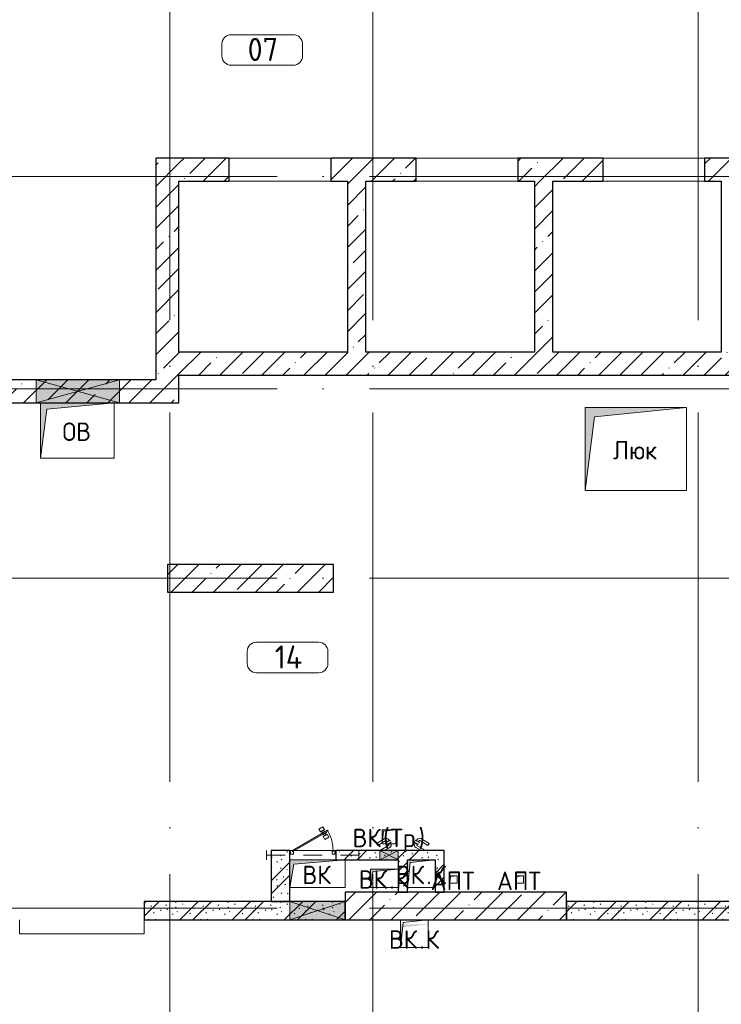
# Model space of a CAD drawing. Header units: millimetres. Extents: x -30540 to 175469, y -11730 to 122288.
# Tile 92 of 119: x 97380 to 104980, y 70835 to 81500. Entities that reach past the tile are written whole.
import ezdxf

# ---------------------------------------------------------------- set-up
doc = ezdxf.new("R2010")
doc.units = ezdxf.units.MM
doc.linetypes.add('3_ Штрих_ 1 х 1 мм', pattern=[400, 200, -200])
doc.linetypes.add('ADSK_Линия сетки', pattern=[5000, 4000, -500, 0, -500])
for name, color, linetype, lineweight in [('A-____-NOTE-TEXT', 7, 'Continuous', 18), ('A-AREA-____-IDEN', 7, 'Continuous', 9), ('A-DOOR-____-MCUT', 7, 'Continuous', 9), ('A-DOOR-____-OTLN', 7, 'Continuous', 18), ('A-DOOR-FRAM-MCUT', 7, 'Continuous', 9), ('A-DOOR-OPNG-OTLN', 7, 'Continuous', 18), ('A-FLOR-____-OTLN', 7, 'Continuous', 18), ('A-GENM-____-OTLN', 7, 'Continuous', 18), ('A-GLAZ-____-MCUT', 7, 'Continuous', 9), ('A-GLAZ-____-OTLN', 7, 'Continuous', 18), ('A-WALL-____-MCUT', 7, 'Continuous', 40), ('A-WALL-____-PATT', 7, 'Continuous', 40), ('I-WALL-____-MCUT', 7, 'Continuous', 40), ('I-WALL-____-OTLN', 7, 'Continuous', 18), ('M-EQPM-____-OTLN', 7, 'Continuous', 18), ('S-BEAM-____-OTLN', 7, 'Continuous', 18), ('S-COLS-____-MCUT', 7, 'Continuous', 40), ('S-COLS-____-OTLN', 7, 'Continuous', 18), ('S-GRID-____-OTLN', 7, 'Continuous', 9)]:
    doc.layers.add(name, color=color, linetype=linetype, lineweight=lineweight)
doc.styles.add('GOST Common', font='GOST_Common.ttf', dxfattribs={"height": 200})
doc.styles.add('GOST Common_3', font='GOST_Common.ttf', dxfattribs={"height": 250})
pattern_1 = [(45, (0, 0), (-228.0985, 228.0985), []), (45, (228.1, 0), (-228.0985, 228.0985), [403.225, -80.645, 6.706, -73.939])]
pattern_2 = [(135, (300.56, 377.28), (-565.6854, 6e-14), [10, -790]), (135, (349.8, 474.73), (-565.6854, 6e-14), [10, -790]), (135, (423.93, 473.06), (-565.6854, 6e-14), [10, -790]), (135, (229.92, 447.9), (-565.6854, 6e-14), [10, -790]), (135, (155.08, 447.9), (-565.6854, 6e-14), [10, -790]), (135, (114.9, 369.03), (-565.6854, 6e-14), [10, -790]), (135, (132.43, 285.8), (-565.6854, 6e-14), [10, -790]), (135, (214.66, 322), (-565.6854, 6e-14), [10, -790]), (135, (198.16, 261.88), (-565.6854, 6e-14), [10, -790]), (135, (45.2, 272.9), (-565.6854, 6e-14), [10, -790]), (135, (42.32, 336.16), (-565.6854, 6e-14), [10, -790]), (135, (92.26, 192.24), (-565.6854, 6e-14), [10, -790]), (135, (7.07, 149.2), (-565.6854, 6e-14), [10, -790]), (135, (80.6, 95.1), (-565.6854, 6e-14), [10, -790]), (135, (79.53, 36.94), (-565.6854, 6e-14), [10, -790]), (135, (153.87, 74.56), (-565.6854, 6e-14), [10, -790]), (135, (228.35, 124.8), (-565.6854, 6e-14), [10, -790]), (135, (279.75, 180.4), (-565.6854, 6e-14), [10, -790]), (135, (282.9, 31.63), (-565.6854, 6e-14), [10, -790]), (135, (377.38, 53.45), (-565.6854, 6e-14), [10, -790]), (135, (352.28, 102.7), (-565.6854, 6e-14), [10, -790]), (135, (354.05, 0), (-565.6854, 6e-14), [10, -790]), (135, (553.23, 16.45), (-565.6854, 6e-14), [10, -790]), (135, (542.38, 63.45), (-565.6854, 6e-14), [10, -790]), (135, (536.58, 239.3), (-565.6854, 6e-14), [10, -790]), (135, (475.85, 203.9), (-565.6854, 6e-14), [10, -790]), (135, (475.85, 316.54), (-565.6854, 6e-14), [10, -790]), (135, (520.8, 408.7), (-565.6854, 6e-14), [10, -790]), (135, (551.1, 470.8), (-565.6854, 6e-14), [10, -790]), (135, (235.25, 537.93), (-565.6854, 6e-14), [10, -790]), (135, (407.25, 547.65), (-565.6854, 6e-14), [10, -790]), (135, (94.5, 558.6), (-565.6854, 6e-14), [10, -790]), (135, (46.4, 532.3), (-565.6854, 6e-14), [10, -790]), (135, (85.56, 465.04), (-565.6854, 6e-14), [10, -790]), (135, (355.53, 181.14), (-565.6854, 6e-14), [10, -790]), (135, (362.23, 243.6), (-565.6854, 6e-14), [10, -790]), (135, (413.45, 344.1), (-565.6854, 6e-14), [10, -790]), (135, (286.3, 273.25), (-565.6854, 6e-14), [10, -790]), (135, (423.02, 263.72), (-565.6854, 6e-14), [10, -790]), (135, (162.94, 190.2), (-565.6854, 6e-14), [10, -790]), (135, (470.25, 120.93), (-565.6854, 6e-14), [10, -790]), (135, (484.48, 9.78), (-565.6854, 6e-14), [10, -790]), (45, (0, 212.13), (-565.6854, 0), []), (45, (212.13, 0), (-565.6854, 0), []), (45, (353.55, 0), (-565.6854, 0), []), (45, (0, 353.55), (-565.6854, 0), [])]

# ---------------------------------------------------------------- blocks, each defined once
blk = doc.blocks.new('КР-Проем - Настраиваемый-3535845-01 ЭО')
at = {"layer": 'A-DOOR-OPNG-OTLN', "color": 254, "lineweight": 13, "true_color": 0xcccccc}
for p, q in [((-550, 125), (550, 125)), ((-550, -125), (550, -125))]:
    blk.add_line(p, q, dxfattribs=at)
blk = doc.blocks.new('АР_Отверстие прямоугольное - ОВВ-4521949-01 ЭО')
at = {"layer": 'A-GLAZ-____-OTLN', "lineweight": 13, "true_color": 0xf9f9f9}
blk.add_hatch(color=7, dxfattribs=at).paths.add_polyline_path([(520, -125), (575, -125), (575, 125), (-325, 125), (-325, -125), (139, -125)])
at = {"layer": 'A-GLAZ-____-MCUT', "color": 254, "lineweight": 15, "true_color": 0xcccccc}
for p, q in [((-325, 125), (-325, -125)), ((575, 125), (575, -125))]:
    blk.add_line(p, q, dxfattribs=at)
at = {"layer": 'A-GLAZ-____-OTLN', "color": 254, "lineweight": 5, "true_color": 0xcccccc}
for p, q in [((575, 125), (-325, -125)), ((-325, 125), (575, -125))]:
    blk.add_line(p, q, dxfattribs=at)
at = {"layer": 'A-GLAZ-____-OTLN', "color": 254, "lineweight": 13, "true_color": 0xcccccc}
for p, q in [((575, 125), (-325, 125)), ((-325, 125), (-325, -125)), ((575, -125), (575, 125)), ((-325, -125), (575, -125))]:
    blk.add_line(p, q, dxfattribs=at)
blk = doc.blocks.new('АР_Отверстие прямоугольное - ВК_К-4793084-01 ЭО')
at = {"layer": 'A-GLAZ-____-OTLN', "lineweight": 13, "true_color": 0xf9f9f9}
blk.add_hatch(color=7, dxfattribs=at).paths.add_polyline_path([(425, -100), (425, 100), (-175, 100), (-175, -100)])
at = {"layer": 'A-GLAZ-____-MCUT', "color": 254, "lineweight": 15, "true_color": 0xcccccc}
for p, q in [((-175, 100), (-175, -100)), ((425, 100), (425, -100))]:
    blk.add_line(p, q, dxfattribs=at)
at = {"layer": 'A-GLAZ-____-OTLN', "color": 254, "lineweight": 5, "true_color": 0xcccccc}
for p, q in [((425, 100), (-175, -100)), ((-175, 100), (425, -100))]:
    blk.add_line(p, q, dxfattribs=at)
at = {"layer": 'A-GLAZ-____-OTLN', "color": 254, "lineweight": 13, "true_color": 0xcccccc}
for p, q in [((425, 100), (-175, 100)), ((-175, 100), (-175, -100)), ((425, -100), (425, 100)), ((-175, -100), (425, -100))]:
    blk.add_line(p, q, dxfattribs=at)
blk = doc.blocks.new('АР_Отверстие прямоугольное - ВК_К-4528262-01 ЭО')
at = {"layer": 'A-GLAZ-____-OTLN', "lineweight": 13, "true_color": 0xf9f9f9}
blk.add_hatch(color=7, dxfattribs=at).paths.add_polyline_path([(25, 50), (25, -50), (225, -50), (225, 50)])
at = {"layer": 'A-GLAZ-____-MCUT', "color": 254, "lineweight": 15, "true_color": 0xcccccc}
for p, q in [((25, 50), (25, -50)), ((225, 50), (225, -50))]:
    blk.add_line(p, q, dxfattribs=at)
at = {"layer": 'A-GLAZ-____-OTLN', "color": 254, "lineweight": 5, "true_color": 0xcccccc}
for p, q in [((225, 50), (25, -50)), ((25, 50), (225, -50))]:
    blk.add_line(p, q, dxfattribs=at)
at = {"layer": 'A-GLAZ-____-OTLN', "color": 254, "lineweight": 13, "true_color": 0xcccccc}
for p, q in [((225, 50), (25, 50)), ((25, 50), (25, -50)), ((225, -50), (225, 50)), ((25, -50), (225, -50))]:
    blk.add_line(p, q, dxfattribs=at)
blk = doc.blocks.new('АР_Дверь однопольная - 300х400h_200__ВК_СС_мусорокамера-7402809-01 ЭО')
at = {"layer": 'A-DOOR-____-OTLN', "color": 254, "lineweight": 5, "true_color": 0xcccccc}
for p, q in [((-71, 149), (-75, 142)), ((-75, 142), (-32, 117)), ((-64, 136), (-70, 125)), ((-66, 158), (-62, 164)), ((-62, 164), (-19, 139)), ((-51, 158), (-45, 169)), ((-43, 123), (-49, 113)), ((-32, 117), (-28, 124)), ((-30, 146), (-24, 156)), ((-19, 139), (-23, 133)), ((72, 107), (-17, 158)), ((84, 128), (-4, 180)), ((72, 107), (84, 128)), ((0, 50), (-59, 84)), ((42, 55), (-47, 106)), ((42, 55), (39, 50))]:
    blk.add_line(p, q, dxfattribs=at)
for centre, radius, start, end in [((-44, 110), 30, 150, 240), ((-44, 110), 4.99, 150, 240), ((-19, 154), 30, 60, 150), ((-19, 154), 4.99, 60, 150)]:
    blk.add_arc(centre, radius, start, end, dxfattribs=at)
blk = doc.blocks.new('АР_Дверь однопольная - 300х400h_200__ВК_СС_мусорокамера-7402886-01 ЭО')
at = {"layer": 'A-DOOR-____-OTLN', "color": 254, "lineweight": 5, "true_color": 0xcccccc}
for p, q in [((-84, 128), (4, 180)), ((-72, 107), (-84, 128)), ((-72, 107), (17, 158)), ((62, 164), (19, 139)), ((19, 139), (23, 133)), ((30, 146), (24, 156)), ((32, 117), (28, 124)), ((75, 142), (32, 117)), ((43, 123), (49, 113)), ((51, 158), (45, 169)), ((66, 158), (62, 164)), ((64, 136), (70, 125)), ((71, 149), (75, 142)), ((-42, 55), (47, 106)), ((-42, 55), (-39, 50)), ((0, 50), (59, 84))]:
    blk.add_line(p, q, dxfattribs=at)
for centre, radius, start, end in [((19, 154), 30, 30, 120), ((19, 154), 4.99, 30, 120), ((44, 110), 4.99, 300, 30), ((44, 110), 30, 300, 30)]:
    blk.add_arc(centre, radius, start, end, dxfattribs=at)
blk = doc.blocks.new('АР_Дверь однопольная - 500х1300h_400__ВК_СС_мусорокамера-7403612-01 ЭО')
at = {"layer": 'A-DOOR-____-MCUT', "color": 254, "lineweight": 15, "true_color": 0xcccccc}
for p, q in [((161, 270), (-220, 50)), ((-215, 41), (166, 261)), ((166, 261), (161, 270)), ((-220, 50), (-215, 41))]:
    blk.add_line(p, q, dxfattribs=at)
at = {"layer": 'A-DOOR-____-OTLN', "color": 254, "lineweight": 5, "true_color": 0xcccccc}
for p, q in [((109, 309), (66, 284)), ((66, 284), (84, 254)), ((84, 254), (127, 279)), ((137, 262), (94, 237)), ((94, 237), (96, 233)), ((105, 243), (95, 261)), ((104, 220), (101, 224)), ((147, 245), (104, 220)), ((127, 279), (109, 309)), ((157, 227), (114, 202)), ((115, 226), (125, 209)), ((126, 255), (116, 273)), ((136, 238), (146, 221)), ((139, 258), (137, 262)), ((144, 249), (147, 245)), ((174, 197), (157, 227)), ((114, 202), (131, 172)), ((131, 172), (174, 197))]:
    blk.add_line(p, q, dxfattribs=at)
at = {"layer": 'A-DOOR-____-OTLN', "color": 254, "lineweight": 13, "true_color": 0xcccccc}
blk.add_arc((-220, 50), 440, 360, 30, dxfattribs=at)
at = {"layer": 'A-DOOR-FRAM-MCUT', "color": 254, "lineweight": 15, "true_color": 0xcccccc}
for p, q in [((-240, 50), (-250, 50)), ((-240, 10), (-250, 10)), ((-220, 50), (-240, 50)), ((-240, 50), (-240, 10)), ((-240, 10), (-210, 10)), ((-220, 40), (-220, 50)), ((-210, 40), (-220, 40)), ((-210, 10), (-210, 40)), ((220, 40), (210, 40)), ((210, 40), (210, 10)), ((210, 10), (240, 10)), ((240, 50), (220, 50)), ((220, 50), (220, 40)), ((240, 10), (240, 50)), ((240, 50), (250, 50)), ((240, 10), (250, 10))]:
    blk.add_line(p, q, dxfattribs=at)
blk = doc.blocks.new('АР_Перемычка - 100_Ар_10x2_250-250-V94-01 ЭО')
at = {"layer": 'S-BEAM-____-OTLN', "color": 254, "linetype": '3_ Штрих_ 1 х 1 мм', "lineweight": 15, "true_color": 0xdcdcdc}
for p, q in [((-500, 50), (-500, -50)), ((500, 50), (500, -50)), ((-500, 0), (500, 0))]:
    blk.add_line(p, q, dxfattribs=at)
blk = doc.blocks.new('АР_Канал вертикальный прямоугольный - ВК_К-3183578-01 ЭО')
at = {"layer": 'M-EQPM-____-OTLN', "lineweight": 13, "true_color": 0xe2e2e2}
blk.add_hatch(color=254, dxfattribs=at).paths.add_polyline_path([(-150, -150), (-120, 120), (150, 150), (-150, 150)])
at = {"layer": 'M-EQPM-____-OTLN', "color": 253, "lineweight": 13, "true_color": 0xaaaaaa}
for p, q in [((150, 150), (-150, 150)), ((-150, 150), (-150, -150)), ((150, 150), (-150, 150)), ((-150, 150), (-150, -150)), ((-150, -150), (-150, 150)), ((-150, 150), (150, 150)), ((-150, -150), (-120, 120)), ((-150, -150), (-120, 120)), ((-120, 120), (150, 150)), ((-120, 120), (150, 150)), ((150, -150), (150, 150)), ((150, 150), (150, -150)), ((-150, -150), (150, -150)), ((150, -150), (-150, -150))]:
    blk.add_line(p, q, dxfattribs=at)
blk = doc.blocks.new('АР_Канал вертикальный прямоугольный - ВК-3569821-01 ЭО')
at = {"layer": 'M-EQPM-____-OTLN', "lineweight": 13, "true_color": 0xe2e2e2}
blk.add_hatch(color=254, dxfattribs=at).paths.add_polyline_path([(-300, -150), (-255, 105), (300, 150), (-300, 150), (-300, -86)])
at = {"layer": 'M-EQPM-____-OTLN', "color": 253, "lineweight": 13, "true_color": 0xaaaaaa}
for p, q in [((300, 150), (-300, 150)), ((-300, 150), (-300, -150)), ((300, 150), (-300, 150)), ((-300, 150), (-300, -150)), ((-300, -150), (-300, 150)), ((-300, 150), (300, 150)), ((-255, 105), (300, 150)), ((-255, 105), (300, 150)), ((300, -150), (300, 150)), ((300, 150), (300, -150)), ((-300, -150), (-255, 105)), ((-300, -150), (-255, 105)), ((-300, -150), (300, -150)), ((300, -150), (-300, -150))]:
    blk.add_line(p, q, dxfattribs=at)
blk = doc.blocks.new('АР_Канал вертикальный прямоугольный - АПТ-2683377-01 ЭО')
at = {"layer": 'M-EQPM-____-OTLN', "lineweight": 13, "true_color": 0xe2e2e2}
blk.add_hatch(color=254, dxfattribs=at).paths.add_polyline_path([(-40, -40), (-32, 32), (40, 40), (-40, 40)])
at = {"layer": 'M-EQPM-____-OTLN', "color": 253, "lineweight": 13, "true_color": 0xaaaaaa}
for p, q in [((40, 40), (-40, 40)), ((-40, 40), (-40, -40)), ((40, 40), (-40, 40)), ((-40, 40), (-40, -40)), ((-40, -40), (-40, 40)), ((-40, 40), (40, 40)), ((-40, -40), (-32, 32)), ((-40, -40), (-32, 32)), ((-32, 32), (40, 40)), ((-32, 32), (40, 40)), ((40, -40), (40, 40)), ((40, 40), (40, -40)), ((-40, -40), (40, -40)), ((40, -40), (-40, -40))]:
    blk.add_line(p, q, dxfattribs=at)
blk = doc.blocks.new('АР_Канал вертикальный прямоугольный - ВК_Тр_-2674209-01 ЭО')
at = {"layer": 'M-EQPM-____-OTLN', "lineweight": 13, "true_color": 0xe2e2e2}
blk.add_hatch(color=254, dxfattribs=at).paths.add_polyline_path([(-75, -75), (-60, 60), (75, 75), (-75, 75), (-75, 70)])
at = {"layer": 'M-EQPM-____-OTLN', "color": 253, "lineweight": 13, "true_color": 0xaaaaaa}
for p, q in [((75, 75), (-75, 75)), ((-75, 75), (-75, -75)), ((75, 75), (-75, 75)), ((-75, 75), (-75, -75)), ((-75, -75), (-75, 75)), ((-75, 75), (75, 75)), ((-75, -75), (-60, 60)), ((-75, -75), (-60, 60)), ((-60, 60), (75, 75)), ((-60, 60), (75, 75)), ((75, -75), (75, 75)), ((75, 75), (75, -75)), ((-75, -75), (75, -75)), ((75, -75), (-75, -75))]:
    blk.add_line(p, q, dxfattribs=at)
blk = doc.blocks.new('АР_Канал вертикальный прямоугольный - ВК_К-2981689-01 ЭО')
at = {"layer": 'M-EQPM-____-OTLN', "lineweight": 13, "true_color": 0xe2e2e2}
blk.add_hatch(color=254, dxfattribs=at).paths.add_polyline_path([(-150, -100), (-125, 75), (150, 100), (-150, 100), (-150, -36)])
at = {"layer": 'M-EQPM-____-OTLN', "color": 253, "lineweight": 13, "true_color": 0xaaaaaa}
for p, q in [((150, 100), (-150, 100)), ((-150, 100), (-150, -100)), ((150, 100), (-150, 100)), ((-150, 100), (-150, -100)), ((-150, -100), (-150, 100)), ((-150, 100), (150, 100)), ((-150, -100), (-125, 75)), ((-150, -100), (-125, 75)), ((-125, 75), (150, 100)), ((-125, 75), (150, 100)), ((150, -100), (150, 100)), ((150, 100), (150, -100)), ((-150, -100), (150, -100)), ((150, -100), (-150, -100))]:
    blk.add_line(p, q, dxfattribs=at)
blk = doc.blocks.new('АР_Канал вертикальный прямоугольный - ВК_К-3313306-01 ЭО')
at = {"layer": 'A-GENM-____-OTLN', "color": 253, "lineweight": 13, "true_color": 0xaaaaaa}
for p, q in [((-150, -150), (-150, 150)), ((-150, 150), (150, 150))]:
    blk.add_line(p, q, dxfattribs=at)
at = {"layer": 'M-EQPM-____-OTLN', "color": 253, "lineweight": 13, "true_color": 0xaaaaaa}
for p, q in [((-150, -150), (-150, 150)), ((-150, 150), (150, 150)), ((-150, -150), (-120, 120)), ((-120, 120), (150, 150)), ((150, 150), (150, -150)), ((150, -150), (-150, -150))]:
    blk.add_line(p, q, dxfattribs=at)
blk = doc.blocks.new('АР_Канал вертикальный прямоугольный - ВК_К-V128-01 ЭО')
at = {"layer": 'M-EQPM-____-OTLN', "lineweight": 13, "true_color": 0xe2e2e2}
blk.add_hatch(color=254, dxfattribs=at).paths.add_polyline_path([(-150, -150), (-120, 120), (150, 150), (-150, 150)])
blk = doc.blocks.new('АР_Канал вертикальный прямоугольный - ОВ-3649378-01 ЭО')
at = {"layer": 'M-EQPM-____-OTLN', "lineweight": 13, "true_color": 0xe2e2e2}
blk.add_hatch(color=254, dxfattribs=at).paths.add_polyline_path([(-400, -300), (-330, 230), (400, 300), (-400, 300)])
at = {"layer": 'M-EQPM-____-OTLN', "color": 253, "lineweight": 13, "true_color": 0xaaaaaa}
for p, q in [((400, 300), (-400, 300)), ((-400, 300), (-400, -300)), ((-400, -300), (-400, 300)), ((-400, 300), (400, 300)), ((-400, -300), (-330, 230)), ((-400, -300), (-330, 230)), ((-330, 230), (400, 300)), ((-330, 230), (400, 300)), ((400, 300), (400, -300)), ((400, -300), (-400, -300))]:
    blk.add_line(p, q, dxfattribs=at)
blk = doc.blocks.new('АР_Канал вертикальный прямоугольный - Отверстие под люк-3616721-01 ЭО')
at = {"layer": 'M-EQPM-____-OTLN', "lineweight": 13, "true_color": 0xe2e2e2}
blk.add_hatch(color=254, dxfattribs=at).paths.add_polyline_path([(-550, -450), (-450, 350), (550, 450), (-550, 450), (-550, -349)])
at = {"layer": 'M-EQPM-____-OTLN', "color": 253, "lineweight": 13, "true_color": 0xaaaaaa}
for p, q in [((550, 450), (-550, 450)), ((-550, 450), (-550, -450)), ((550, 450), (-550, 450)), ((-550, 450), (-550, -450)), ((-550, -450), (-550, 450)), ((-550, 450), (550, 450)), ((-450, 350), (550, 450)), ((-450, 350), (550, 450)), ((550, -450), (550, 450)), ((550, 450), (550, -450)), ((-550, -450), (-450, 350)), ((-550, -450), (-450, 350)), ((-550, -450), (550, -450)), ((550, -450), (-550, -450))]:
    blk.add_line(p, q, dxfattribs=at)
blk = doc.blocks.new('Наметкина 10_РД_АР_К3_отсоединено_rvt-1-01 ЭО')
at = {"layer": 'A-WALL-____-PATT', "lineweight": 5, "true_color": 0xcccccc}
h = blk.add_hatch(dxfattribs=at)
h.set_pattern_fill('FP_27', color=254, style=0, pattern_type=2)
h.set_pattern_definition(pattern_1)
h.paths.add_polyline_path([(99105, 77350), (99105, 80000), (98855, 80000), (98855, 77350)])
h = blk.add_hatch(dxfattribs=at)
h.set_pattern_fill('FP_27', color=254, style=0, pattern_type=2)
h.set_pattern_definition(pattern_1)
h.paths.add_polyline_path([(107305, 79750), (107305, 80000), (106825, 80000), (106825, 79750), (107255, 79750)])
h.paths.add_polyline_path([(101675, 79750), (101675, 80000), (100750, 80000), (100750, 79750), (101130, 79750)])
h.paths.add_polyline_path([(99650, 79750), (99650, 80000), (99105, 80000), (99105, 79750)])
h.paths.add_polyline_path([(102775, 79750), (103700, 79750), (103700, 80000), (102775, 80000)])
h.paths.add_polyline_path([(104980, 79750), (105725, 79750), (105725, 80000), (104800, 80000), (104800, 79750)])
h = blk.add_hatch(dxfattribs=at)
h.set_pattern_fill('FP_27', color=254, style=0, pattern_type=2)
h.set_pattern_definition(pattern_1)
h.paths.add_polyline_path([(101130, 77900), (101130, 79750), (100930, 79750), (100930, 77900)])
h = blk.add_hatch(dxfattribs=at)
h.set_pattern_fill('FP_27', color=254, style=0, pattern_type=2)
h.set_pattern_definition(pattern_1)
h.paths.add_polyline_path([(103155, 77900), (103155, 79750), (102955, 79750), (102955, 77900)])
h = blk.add_hatch(dxfattribs=at)
h.set_pattern_fill('FP_27', color=254, style=0, pattern_type=2)
h.set_pattern_definition(pattern_1)
h.paths.add_polyline_path([(99105, 77650), (107005, 77650), (107005, 77900), (99105, 77900)])
h = blk.add_hatch(dxfattribs=at)
h.set_pattern_fill('FP_27', color=254, style=0, pattern_type=2)
h.set_pattern_definition(pattern_1)
h.paths.add_polyline_path([(98460, 77350), (98855, 77350), (98855, 77600), (94455, 77600), (94455, 77350), (98405, 77350)])
h = blk.add_hatch(dxfattribs=at)
h.set_pattern_fill('FP_51', color=254, style=0, pattern_type=2)
h.set_pattern_definition(pattern_2)
h.paths.add_polyline_path([(100305, 71950), (100305, 72500), (100105, 72500), (100105, 71950)])
h = blk.add_hatch(dxfattribs=at)
h.set_pattern_fill('FP_51', color=254, style=0, pattern_type=2)
h.set_pattern_definition(pattern_2)
h.paths.add_polyline_path([(101610, 72400), (101880, 72400), (101880, 72500), (100805, 72500), (100805, 72400), (101580, 72400)])
h = blk.add_hatch(dxfattribs=at)
h.set_pattern_fill('FP_51', color=254, style=0, pattern_type=2)
h.set_pattern_definition(pattern_2)
h.paths.add_polyline_path([(101880, 72050), (101980, 72050), (101980, 72500), (101880, 72500), (101880, 72164)])
h = blk.add_hatch(dxfattribs=at)
h.set_pattern_fill('FP_51', color=254, style=0, pattern_type=2)
h.set_pattern_definition(pattern_2)
h.paths.add_polyline_path([(101580, 72050), (101580, 72400), (101480, 72400), (101480, 72050)])
h = blk.add_hatch(dxfattribs=at)
h.set_pattern_fill('FP_27', color=254, style=0, pattern_type=2)
h.set_pattern_definition(pattern_1)
h.paths.add_polyline_path([(103305, 71750), (103305, 72050), (100905, 72050), (100905, 71750), (102104, 71750)])
h = blk.add_hatch(dxfattribs=at)
h.set_pattern_fill('FP_51', color=254, style=0, pattern_type=2)
h.set_pattern_definition(pattern_2)
h.paths.add_polyline_path([(100305, 71750), (100905, 71750), (100905, 71950), (98730, 71950), (98730, 71750), (100064, 71750)])
h = blk.add_hatch(dxfattribs=at)
h.set_pattern_fill('FP_51', color=254, style=0, pattern_type=2)
h.set_pattern_definition(pattern_2)
h.paths.add_polyline_path([(105605, 71750), (105605, 71950), (103305, 71950), (103305, 71750)])
at = {"layer": 'S-COLS-____-OTLN', "lineweight": 5, "true_color": 0xcccccc}
h = blk.add_hatch(dxfattribs=at)
h.set_pattern_fill('FP_27', color=254, style=0, pattern_type=2)
h.set_pattern_definition(pattern_1)
h.paths.add_polyline_path([(100780, 75300), (100780, 75600), (98980, 75600), (98980, 75300)])
at = {"layer": 'A-FLOR-____-OTLN', "color": 254, "lineweight": 13, "true_color": 0xcccccc}
for p, q in [((99650, 80000), (100750, 80000)), ((101675, 80000), (102775, 80000)), ((103700, 80000), (104800, 80000)), ((97380, 71750), (97380, 71600)), ((98730, 71600), (98730, 71750)), ((97380, 71600), (98730, 71600))]:
    blk.add_line(p, q, dxfattribs=at)
at = {"layer": 'A-WALL-____-MCUT', "color": 254, "lineweight": 30, "true_color": 0xcccccc}
for p, q in [((98855, 80000), (98855, 77600)), ((99105, 80000), (98855, 80000)), ((99650, 80000), (99105, 80000)), ((99650, 79750), (99650, 80000)), ((101675, 80000), (100750, 80000)), ((100750, 80000), (100750, 79750)), ((101675, 79750), (101675, 80000)), ((103700, 80000), (102775, 80000)), ((102775, 80000), (102775, 79750)), ((103700, 79750), (103700, 80000)), ((105725, 80000), (104800, 80000)), ((104800, 80000), (104800, 79750)), ((99105, 77900), (99105, 79750)), ((99105, 79750), (99650, 79750)), ((100750, 79750), (100930, 79750)), ((100930, 79750), (100930, 77900)), ((101130, 79750), (101675, 79750)), ((101130, 77900), (101130, 79750)), ((102775, 79750), (102955, 79750)), ((102955, 79750), (102955, 77900)), ((103155, 79750), (103700, 79750)), ((103155, 77900), (103155, 79750)), ((104800, 79750), (104980, 79750)), ((104980, 79750), (104980, 77900)), ((100930, 77900), (99105, 77900)), ((102955, 77900), (101130, 77900)), ((104980, 77900), (103155, 77900)), ((99105, 77350), (99105, 77650)), ((99105, 77650), (107005, 77650)), ((97560, 77600), (94705, 77600)), ((98460, 77600), (97560, 77600)), ((98855, 77600), (98460, 77600)), ((94455, 77350), (97560, 77350)), ((97560, 77350), (98460, 77350)), ((98460, 77350), (98855, 77350)), ((98855, 77350), (99105, 77350)), ((103305, 72050), (100905, 72050)), ((100905, 72050), (100905, 71950)), ((103305, 71750), (103305, 72050)), ((100305, 71950), (98730, 71950)), ((98730, 71950), (98730, 71750)), ((100905, 71950), (100305, 71950)), ((100905, 71750), (100905, 71950)), ((100905, 71950), (100905, 71750)), ((105605, 71950), (103305, 71950)), ((103305, 71950), (103305, 71750)), ((98730, 71750), (100305, 71750)), ((100305, 71750), (100905, 71750)), ((100905, 71750), (103305, 71750)), ((103305, 71750), (105605, 71750))]:
    blk.add_line(p, q, dxfattribs=at)
at = {"layer": 'I-WALL-____-MCUT', "color": 254, "lineweight": 30, "true_color": 0xcccccc}
for p, q in [((100305, 72500), (100105, 72500)), ((100105, 72500), (100105, 72400)), ((100305, 72400), (100305, 72500)), ((101280, 72500), (100805, 72500)), ((100805, 72500), (100805, 72400)), ((101480, 72500), (101280, 72500)), ((101880, 72500), (101480, 72500)), ((101980, 72500), (101880, 72500)), ((101980, 72050), (101980, 72500)), ((100105, 72400), (100105, 71950)), ((100305, 71950), (100305, 72400)), ((100805, 72400), (101280, 72400)), ((101280, 72400), (101480, 72400)), ((101480, 72400), (101480, 72050)), ((101580, 72400), (101880, 72400)), ((101580, 72050), (101580, 72400)), ((101880, 72400), (101880, 72050)), ((101480, 72050), (101580, 72050)), ((101880, 72050), (101980, 72050)), ((100105, 71950), (100305, 71950))]:
    blk.add_line(p, q, dxfattribs=at)
at = {"layer": 'I-WALL-____-OTLN', "color": 254, "lineweight": 13, "true_color": 0xcccccc}
for p, q in [((100305, 72500), (100315, 72500)), ((100355, 72500), (100775, 72500)), ((100795, 72500), (100805, 72500)), ((100805, 72400), (100305, 72400))]:
    blk.add_line(p, q, dxfattribs=at)
at = {"layer": 'S-COLS-____-MCUT', "color": 254, "lineweight": 30, "true_color": 0xcccccc}
for p, q in [((100780, 75600), (98980, 75600)), ((98980, 75600), (98980, 75300)), ((100780, 75300), (100780, 75600)), ((98980, 75300), (100780, 75300))]:
    blk.add_line(p, q, dxfattribs=at)
at = {"layer": 'A-DOOR-____-OTLN', "color": 254, "lineweight": 13, "true_color": 0xcccccc}
for name, p in [('КР-Проем - Настраиваемый-3535845-01 ЭО', (100200, 79875)), ('КР-Проем - Настраиваемый-3535845-01 ЭО', (102225, 79875)), ('КР-Проем - Настраиваемый-3535845-01 ЭО', (104250, 79875)), ('АР_Дверь однопольная - 500х1300h_400__ВК_СС_мусорокамера-7403612-01 ЭО', (100555, 72450)), ('АР_Дверь однопольная - 300х400h_200__ВК_СС_мусорокамера-7402886-01 ЭО', (101330, 72450)), ('АР_Дверь однопольная - 300х400h_200__ВК_СС_мусорокамера-7402809-01 ЭО', (101730, 72450))]:
    blk.add_blockref(name, p, dxfattribs=at)
at = {"layer": 'A-GLAZ-____-OTLN', "color": 254, "lineweight": 13, "true_color": 0xcccccc}
for name, p in [('АР_Отверстие прямоугольное - ОВВ-4521949-01 ЭО', (97885, 77475)), ('АР_Отверстие прямоугольное - ВК_К-4793084-01 ЭО', (100480, 71850))]:
    blk.add_blockref(name, p, dxfattribs=at)
at = {"layer": 'A-GLAZ-____-OTLN', "color": 254, "lineweight": 13, "true_color": 0xcccccc, "rotation": 180}
blk.add_blockref('АР_Отверстие прямоугольное - ВК_К-4528262-01 ЭО', (101505, 72450), dxfattribs=at)
at = {"layer": 'M-EQPM-____-OTLN', "color": 253, "lineweight": 5, "true_color": 0xaaaaaa}
for name, p in [('АР_Канал вертикальный прямоугольный - ОВ-3649378-01 ЭО', (98005, 77050)), ('АР_Канал вертикальный прямоугольный - Отверстие под люк-3616721-01 ЭО', (104055, 76850)), ('АР_Канал вертикальный прямоугольный - ВК_Тр_-2674209-01 ЭО', (101380, 72650)), ('АР_Канал вертикальный прямоугольный - ВК-3569821-01 ЭО', (100605, 72250)), ('АР_Канал вертикальный прямоугольный - ВК_К-3183578-01 ЭО', (101730, 72250)), ('АР_Канал вертикальный прямоугольный - ВК_К-2981689-01 ЭО', (101329, 72200)), ('АР_Канал вертикальный прямоугольный - АПТ-2683377-01 ЭО', (102080, 72186)), ('АР_Канал вертикальный прямоугольный - АПТ-2683377-01 ЭО', (102799, 72186)), ('АР_Канал вертикальный прямоугольный - ВК_К-3313306-01 ЭО', (101655, 71600)), ('АР_Канал вертикальный прямоугольный - ВК_К-V128-01 ЭО', (101655, 71550))]:
    blk.add_blockref(name, p, dxfattribs=at)
at = {"layer": 'S-BEAM-____-OTLN', "color": 254, "lineweight": 13, "true_color": 0xcccccc}
blk.add_blockref('АР_Перемычка - 100_Ар_10x2_250-250-V94-01 ЭО', (100555, 72450), dxfattribs=at)
at = {"layer": 'A-____-NOTE-TEXT', "color": 253, "lineweight": 5, "true_color": 0xaaaaaa, "char_height": 200, "attachment_point": 1, "style": 'GOST Common'}
for s, insert, width in [('ОВ', (97843, 77137), 400.84), ('Люк', (103807, 76937), 609.28), ('ВК', (100986, 72737), 400.84), ('\\fGOST Common|b0|i0|c204|p34|;(', (101317, 72737), 96.2), ('Тр', (101396, 72737), 368.78), ('\\fGOST Common|b0|i0|c204|p34|;)', (101700, 72737), 96.2), ('ВК', (100443, 72337), 400.84), ('ВК', (101455, 72337), 400.84), ('\\fGOST Common|b0|i0|c204|p34|;К', (101852, 72337), 192.4), ('ВК', (101054, 72287), 400.84), ('\\fGOST Common|b0|i0|c204|p34|;К', (101451, 72287), 192.4), ('АПТ', (101832, 72273), 609.28), ('АПТ', (102551, 72273), 609.28), ('\\fGOST Common|b0|i0|c204|p34|;.', (101385, 72287), 80.17), ('\\fGOST Common|b0|i0|c204|p34|;.', (101786, 72337), 80.17), ('ВК', (101380, 71637), 400.84), ('\\fGOST Common|b0|i0|c204|p34|;К', (101777, 71637), 192.4), ('\\fGOST Common|b0|i0|c204|p34|;.', (101711, 71637), 80.17)]:
    blk.add_mtext(s, dxfattribs=dict(at, insert=insert, width=width))
blk = doc.blocks.new('Марка помещения 2 - Марка помещения 2-1605974-01 ЭО')
at = {"layer": 'A-AREA-____-IDEN', "color": 253, "true_color": 0xaaaaaa}
for p, q in [((-1.797, 0.841), (1.569, 0.841)), ((-2.297, -0.309), (-2.297, 0.341)), ((2.069, 0.341), (2.069, -0.309)), ((1.569, -0.809), (-1.797, -0.809))]:
    blk.add_line(p, q, dxfattribs=at)
for centre, start, end in [((-1.797, 0.341), 90, 180), ((1.569, 0.341), 0, 90), ((-1.797, -0.309), 180, 270), ((1.569, -0.309), 270, 360)]:
    blk.add_arc(centre, 0.5, start, end, dxfattribs=at)

msp = doc.modelspace()

# ---------------------------------------------------------------- linework, layer by layer
at = {"layer": 'S-GRID-____-OTLN', "color": 253, "linetype": 'ADSK_Линия сетки', "true_color": 0xaaaaaa}
for p, q in [((101205.3, 53245.6), (101205.3, 100101.1)), ((104730.3, 53245.6), (104730.3, 100101.1)), ((99005.3, 53245.6), (99005.3, 97561.1)), ((135169, 79800), (62296.8, 79800)), ((135169, 77500), (62296.8, 77500)), ((135169, 75450), (62296.8, 75450)), ((135169, 71875), (62296.8, 71875))]:
    msp.add_line(p, q, dxfattribs=at)

# ---------------------------------------------------------------- block references
at = {"lineweight": 5}
msp.add_blockref('Наметкина 10_РД_АР_К3_отсоединено_rvt-1-01 ЭО', (0, 0), dxfattribs=at)
at = {"layer": 'A-AREA-____-IDEN', "color": 253, "true_color": 0xaaaaaa, "xscale": 199.9999999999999, "yscale": 199.9999999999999, "zscale": 199.9999999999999}
for p in [(100030.4, 81169), (100304.8, 74588.7)]:
    msp.add_blockref('Марка помещения 2 - Марка помещения 2-1605974-01 ЭО', p, dxfattribs=at)

# ---------------------------------------------------------------- texts
at = {"layer": 'A-AREA-____-IDEN', "color": 253, "true_color": 0xaaaaaa, "char_height": 250, "attachment_point": 1, "style": 'GOST Common_3'}
for s, insert, width in [('07', (99848.9, 81302.8), 448.945), ('14', (100143.3, 74722.4), 400.844)]:
    msp.add_mtext(s, dxfattribs=dict(at, insert=insert, width=width))

doc.saveas('drawing.dxf')
